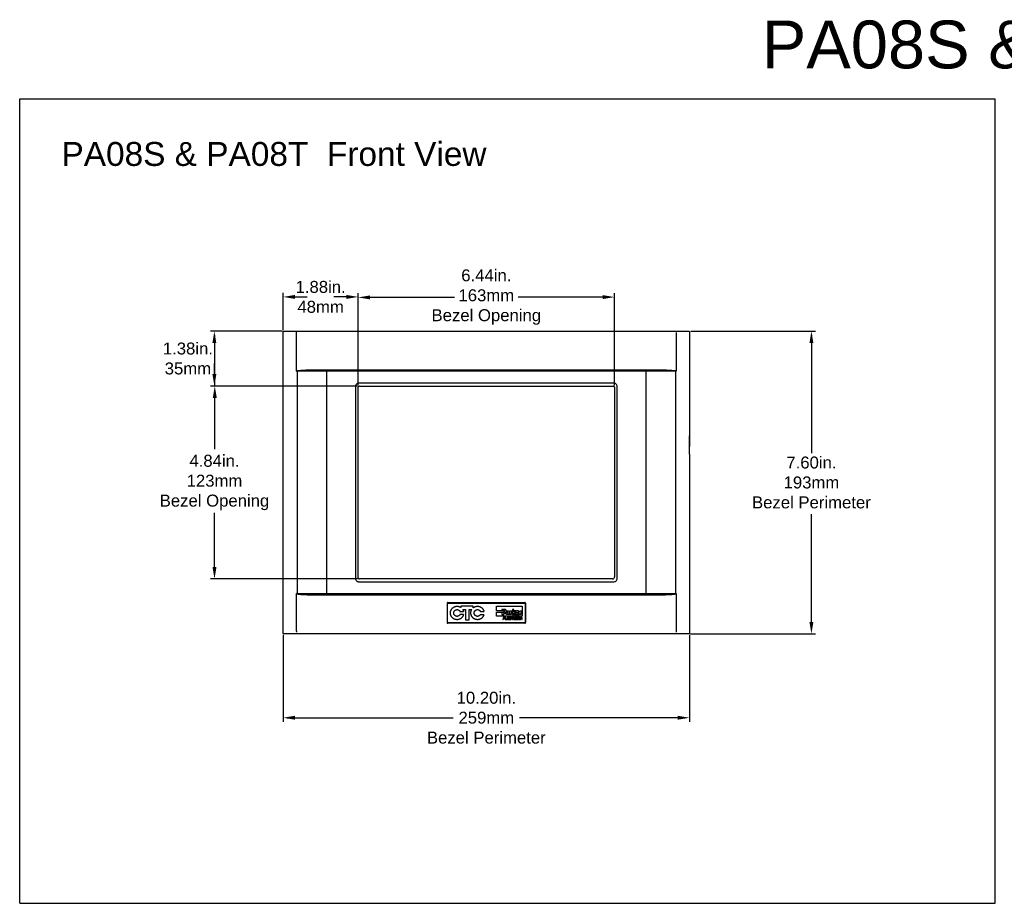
# Model space of a CAD drawing. Extents: x 85 to 134.4, y -34.1 to 29.3.
# Tile 11 of 14: x 85 to 109.7, y 7.2 to 29.3. Entities that reach past the tile are written whole.
import ezdxf

# ---------------------------------------------------------------- set-up
doc = ezdxf.new("R2010")
doc.units = 0
doc.header["$LTSCALE"] = 1.87
doc.header["$MEASUREMENT"] = 0
doc.layers.get('0').update_dxf_attribs({"linetype": 'CONTINUOUS'})
doc.layers.add('AM_0', color=7, linetype='CONTINUOUS', lineweight=30)
doc.layers.add('dim', color=7, linetype='CONTINUOUS')
doc.styles.add('ARIAL', font='ARIAL.TTF', dxfattribs={"height": 0.3})

# ---------------------------------------------------------------- blocks, each defined once
blk = doc.blocks.new('08')
at = {"linetype": 'Continuous'}
for p, q in [((-55.395, 24.605), (-55.395, 44.793)), ((-55.395, 44.793), (-30.915, 44.793)), ((-30.915, 24.605), (-30.915, 44.793)), ((-44.669, 32.135), (-44.67, 32.131)), ((-44.67, 32.131), (-44.67, 31.653)), ((-44.658, 31.653), (-44.658, 32.131)), ((-44.649, 32.152), (-44.652, 32.152)), ((-44.649, 32.152), (-42.716, 32.152)), ((-44.649, 32.14), (-42.716, 32.14)), ((-42.713, 32.152), (-42.716, 32.152)), ((-42.707, 32.131), (-42.707, 31.653)), ((-42.695, 32.131), (-42.696, 32.135)), ((-42.695, 31.653), (-42.695, 32.131)), ((-44.67, 31.653), (-44.669, 31.649)), ((-42.716, 31.644), (-44.649, 31.644)), ((-42.696, 31.649), (-42.695, 31.653)), ((-44.652, 31.632), (-44.649, 31.632)), ((-42.716, 31.632), (-44.649, 31.632)), ((-42.716, 31.632), (-42.713, 31.632)), ((-55.395, 24.605), (-30.915, 24.605))]:
    blk.add_line(p, q, dxfattribs=at)
for p, q in [((-48.785, 38.986), (-48.785, 39.923)), ((-48.485, 39.823), (-48.178, 39.823)), ((-47.2, 39.823), (-47.507, 39.823)), ((-46.9, 37.607), (-46.9, 39.919)), ((-46.8, 39.819), (-44.483, 39.819)), ((-40.565, 39.819), (-42.883, 39.819)), ((-40.465, 37.607), (-40.465, 39.919)), ((-48.805, 38.966), (-50.609, 38.966)), ((-50.509, 38.866), (-50.509, 37.587)), ((-38.549, 38.964), (-35.423, 38.964)), ((-35.523, 38.864), (-35.523, 35.901)), ((-50.509, 37.687), (-50.509, 38.156)), ((-46.92, 37.587), (-50.609, 37.587)), ((-50.506, 37.487), (-50.506, 36.006)), ((-38.58, 35.876), (-38.58, 36.339)), ((-50.506, 32.846), (-50.506, 34.401)), ((-35.523, 31.466), (-35.523, 34.375)), ((-46.92, 32.746), (-50.606, 32.746)), ((-44.583, 31.908), (-44.582, 31.917)), ((-44.583, 31.9), (-44.583, 31.908)), ((-44.583, 31.892), (-44.583, 31.9)), ((-44.583, 31.882), (-44.583, 31.892)), ((-44.583, 31.874), (-44.583, 31.882)), ((-44.582, 31.917), (-44.58, 31.926)), ((-44.58, 31.926), (-44.579, 31.934)), ((-44.579, 31.934), (-44.576, 31.941)), ((-44.576, 31.941), (-44.574, 31.95)), ((-44.574, 31.95), (-44.571, 31.957)), ((-44.571, 31.957), (-44.567, 31.965)), ((-44.567, 31.965), (-44.564, 31.972)), ((-44.564, 31.972), (-44.56, 31.979)), ((-44.56, 31.979), (-44.555, 31.986)), ((-44.555, 31.986), (-44.551, 31.993)), ((-44.551, 31.993), (-44.546, 31.999)), ((-44.546, 31.999), (-44.54, 32.005)), ((-44.54, 32.005), (-44.535, 32.011)), ((-44.535, 32.011), (-44.529, 32.017)), ((-44.529, 32.017), (-44.523, 32.022)), ((-44.523, 32.022), (-44.517, 32.027)), ((-44.517, 32.027), (-44.51, 32.031)), ((-44.51, 32.031), (-44.504, 32.037)), ((-44.504, 32.037), (-44.496, 32.041)), ((-44.501, 31.9), (-44.5, 31.904)), ((-44.501, 31.896), (-44.501, 31.9)), ((-44.501, 31.892), (-44.501, 31.896)), ((-44.501, 31.887), (-44.501, 31.892)), ((-44.501, 31.882), (-44.501, 31.887)), ((-44.5, 31.878), (-44.501, 31.882)), ((-44.5, 31.904), (-44.499, 31.908)), ((-44.499, 31.908), (-44.498, 31.912)), ((-44.498, 31.912), (-44.497, 31.917)), ((-44.497, 31.917), (-44.496, 31.921)), ((-44.496, 32.041), (-44.49, 32.044)), ((-44.496, 31.921), (-44.494, 31.925)), ((-44.494, 31.925), (-44.492, 31.928)), ((-44.492, 31.928), (-44.491, 31.932)), ((-44.491, 31.932), (-44.489, 31.936)), ((-44.49, 32.044), (-44.483, 32.047)), ((-44.489, 31.936), (-44.487, 31.939)), ((-44.487, 31.939), (-44.484, 31.942)), ((-44.484, 31.942), (-44.482, 31.945)), ((-44.483, 32.047), (-44.474, 32.051)), ((-44.482, 31.945), (-44.479, 31.949)), ((-44.479, 31.949), (-44.476, 31.951)), ((-44.476, 31.951), (-44.474, 31.954)), ((-44.474, 32.051), (-44.467, 32.053)), ((-44.474, 31.954), (-44.47, 31.957)), ((-44.47, 31.957), (-44.467, 31.96)), ((-44.467, 32.053), (-44.459, 32.056)), ((-44.467, 31.96), (-44.464, 31.962)), ((-44.464, 31.962), (-44.461, 31.965)), ((-44.461, 31.965), (-44.457, 31.966)), ((-44.459, 32.056), (-44.451, 32.057)), ((-44.457, 31.966), (-44.454, 31.968)), ((-44.454, 31.968), (-44.45, 31.969)), ((-44.451, 32.057), (-44.443, 32.059)), ((-44.45, 31.969), (-44.446, 31.971)), ((-44.446, 31.971), (-44.443, 31.973)), ((-44.443, 32.059), (-44.435, 32.06)), ((-44.443, 31.973), (-44.439, 31.974)), ((-44.439, 31.974), (-44.435, 31.974)), ((-44.435, 32.06), (-44.427, 32.06)), ((-44.435, 31.974), (-44.431, 31.975)), ((-44.431, 31.975), (-44.427, 31.976)), ((-44.427, 32.06), (-44.417, 32.061)), ((-44.427, 31.976), (-44.423, 31.976)), ((-44.423, 31.976), (-44.417, 31.977)), ((-44.417, 32.061), (-44.409, 32.06)), ((-44.417, 32.061), (-44.417, 32.061)), ((-44.417, 31.977), (-44.413, 31.976)), ((-44.417, 31.977), (-44.417, 31.977)), ((-44.413, 31.976), (-44.409, 31.976)), ((-44.409, 32.06), (-44.401, 32.06)), ((-44.409, 31.976), (-44.405, 31.975)), ((-44.405, 31.975), (-44.401, 31.974)), ((-44.401, 32.06), (-44.392, 32.059)), ((-44.401, 31.974), (-44.397, 31.974)), ((-44.397, 31.974), (-44.393, 31.973)), ((-44.393, 31.973), (-44.389, 31.971)), ((-44.392, 32.059), (-44.384, 32.057)), ((-44.389, 31.971), (-44.386, 31.969)), ((-44.386, 31.969), (-44.382, 31.968)), ((-44.384, 32.057), (-44.376, 32.056)), ((-44.382, 31.968), (-44.378, 31.966)), ((-44.378, 31.966), (-44.374, 31.965)), ((-44.376, 32.056), (-44.369, 32.053)), ((-44.374, 31.965), (-44.371, 31.962)), ((-44.371, 31.962), (-44.368, 31.96)), ((-44.369, 32.053), (-44.361, 32.051)), ((-44.368, 31.96), (-44.365, 31.957)), ((-44.365, 31.957), (-44.362, 31.954)), ((-44.362, 31.954), (-44.359, 31.951)), ((-44.361, 32.051), (-44.353, 32.047)), ((-44.359, 31.951), (-44.357, 31.949)), ((-44.357, 31.949), (-44.353, 31.945)), ((-44.353, 32.047), (-44.346, 32.044)), ((-44.353, 31.945), (-44.351, 31.942)), ((-44.351, 31.942), (-44.349, 31.939)), ((-44.349, 31.939), (-44.347, 31.936)), ((-44.347, 31.936), (-44.344, 31.932)), ((-44.346, 32.044), (-44.339, 32.041)), ((-44.344, 31.932), (-44.343, 31.93)), ((-44.343, 31.93), (-44.255, 31.93)), ((-44.339, 32.041), (-44.331, 32.037)), ((-44.331, 32.037), (-44.326, 32.032)), ((-44.01, 32.061), (-44.326, 32.061)), ((-44.326, 32.061), (-44.326, 32.061)), ((-44.326, 32.061), (-44.326, 32.032)), ((-44.275, 31.978), (-44.271, 31.972)), ((-44.275, 31.978), (-44.209, 31.977)), ((-44.271, 31.972), (-44.268, 31.965)), ((-44.268, 31.965), (-44.265, 31.957)), ((-44.265, 31.957), (-44.261, 31.95)), ((-44.261, 31.95), (-44.259, 31.941)), ((-44.259, 31.941), (-44.256, 31.934)), ((-44.256, 31.934), (-44.255, 31.93)), ((-44.209, 31.977), (-44.209, 31.723)), ((-44.116, 31.977), (-44.049, 31.977)), ((-44.116, 31.723), (-44.116, 31.977)), ((-44.071, 31.9), (-44.07, 31.908)), ((-44.071, 31.892), (-44.071, 31.9)), ((-44.071, 31.882), (-44.071, 31.892)), ((-44.07, 31.874), (-44.071, 31.882)), ((-44.07, 31.908), (-44.069, 31.917)), ((-44.069, 31.917), (-44.068, 31.926)), ((-44.068, 31.926), (-44.066, 31.934)), ((-44.066, 31.934), (-44.064, 31.941)), ((-44.064, 31.941), (-44.061, 31.95)), ((-44.061, 31.95), (-44.058, 31.957)), ((-44.058, 31.957), (-44.055, 31.965)), ((-44.055, 31.965), (-44.051, 31.972)), ((-44.051, 31.972), (-44.049, 31.977)), ((-44.011, 32.022), (-44.004, 32.027)), ((-44.01, 32.023), (-44.01, 32.061)), ((-44.004, 32.027), (-43.998, 32.031)), ((-43.998, 32.031), (-43.991, 32.037)), ((-43.991, 32.037), (-43.984, 32.041)), ((-43.988, 31.9), (-43.987, 31.904)), ((-43.988, 31.896), (-43.988, 31.9)), ((-43.988, 31.892), (-43.988, 31.896)), ((-43.988, 31.887), (-43.988, 31.892)), ((-43.988, 31.882), (-43.988, 31.887)), ((-43.987, 31.878), (-43.988, 31.882)), ((-43.987, 31.908), (-43.986, 31.912)), ((-43.987, 31.904), (-43.987, 31.908)), ((-43.986, 31.912), (-43.985, 31.917)), ((-43.985, 31.917), (-43.983, 31.921)), ((-43.984, 32.041), (-43.977, 32.044)), ((-43.983, 31.921), (-43.981, 31.925)), ((-43.981, 31.925), (-43.98, 31.928)), ((-43.98, 31.928), (-43.978, 31.932)), ((-43.978, 31.932), (-43.977, 31.936)), ((-43.977, 32.044), (-43.97, 32.047)), ((-43.977, 31.936), (-43.974, 31.939)), ((-43.974, 31.939), (-43.972, 31.942)), ((-43.972, 31.942), (-43.969, 31.945)), ((-43.97, 32.047), (-43.962, 32.051)), ((-43.969, 31.945), (-43.967, 31.949)), ((-43.967, 31.949), (-43.964, 31.951)), ((-43.964, 31.951), (-43.961, 31.954)), ((-43.962, 32.051), (-43.955, 32.053)), ((-43.961, 31.954), (-43.958, 31.957)), ((-43.958, 31.957), (-43.955, 31.96)), ((-43.955, 32.053), (-43.947, 32.056)), ((-43.955, 31.96), (-43.951, 31.962)), ((-43.951, 31.962), (-43.948, 31.965)), ((-43.948, 31.965), (-43.945, 31.966)), ((-43.947, 32.056), (-43.938, 32.057)), ((-43.945, 31.966), (-43.942, 31.968)), ((-43.942, 31.968), (-43.938, 31.969)), ((-43.938, 32.057), (-43.93, 32.059)), ((-43.938, 31.969), (-43.934, 31.971)), ((-43.934, 31.971), (-43.93, 31.973)), ((-43.93, 32.059), (-43.922, 32.06)), ((-43.93, 31.973), (-43.926, 31.974)), ((-43.926, 31.974), (-43.922, 31.974)), ((-43.922, 32.06), (-43.914, 32.06)), ((-43.922, 31.974), (-43.918, 31.975)), ((-43.918, 31.975), (-43.914, 31.976)), ((-43.914, 32.06), (-43.905, 32.061)), ((-43.914, 31.976), (-43.91, 31.976)), ((-43.91, 31.976), (-43.905, 31.977)), ((-43.905, 32.061), (-43.905, 32.061)), ((-43.905, 32.061), (-43.897, 32.06)), ((-43.905, 31.977), (-43.901, 31.976)), ((-43.905, 31.977), (-43.905, 31.977)), ((-43.901, 31.976), (-43.897, 31.976)), ((-43.897, 32.06), (-43.889, 32.06)), ((-43.897, 31.976), (-43.893, 31.975)), ((-43.893, 31.975), (-43.889, 31.974)), ((-43.889, 32.06), (-43.88, 32.059)), ((-43.889, 31.974), (-43.885, 31.974)), ((-43.885, 31.974), (-43.881, 31.973)), ((-43.881, 31.973), (-43.877, 31.971)), ((-43.88, 32.059), (-43.872, 32.057)), ((-43.877, 31.971), (-43.873, 31.969)), ((-43.873, 31.969), (-43.869, 31.968)), ((-43.872, 32.057), (-43.864, 32.056)), ((-43.869, 31.968), (-43.866, 31.966)), ((-43.866, 31.966), (-43.862, 31.965)), ((-43.864, 32.056), (-43.856, 32.053)), ((-43.862, 31.965), (-43.859, 31.962)), ((-43.859, 31.962), (-43.855, 31.96)), ((-43.856, 32.053), (-43.848, 32.051)), ((-43.855, 31.96), (-43.852, 31.957)), ((-43.852, 31.957), (-43.85, 31.954)), ((-43.85, 31.954), (-43.847, 31.951)), ((-43.848, 32.051), (-43.841, 32.047)), ((-43.847, 31.951), (-43.844, 31.949)), ((-43.844, 31.949), (-43.841, 31.945)), ((-43.841, 32.047), (-43.833, 32.044)), ((-43.841, 31.945), (-43.839, 31.942)), ((-43.839, 31.942), (-43.836, 31.939)), ((-43.836, 31.939), (-43.834, 31.936)), ((-43.834, 31.936), (-43.832, 31.932)), ((-43.833, 32.044), (-43.826, 32.041)), ((-43.832, 31.932), (-43.83, 31.928)), ((-43.83, 31.928), (-43.743, 31.928)), ((-43.826, 32.041), (-43.819, 32.037)), ((-43.819, 32.037), (-43.812, 32.031)), ((-43.812, 32.031), (-43.806, 32.027)), ((-43.806, 32.027), (-43.799, 32.022)), ((-43.799, 32.022), (-43.794, 32.017)), ((-43.794, 32.017), (-43.788, 32.011)), ((-43.788, 32.011), (-43.782, 32.005)), ((-43.782, 32.005), (-43.777, 31.999)), ((-43.777, 31.999), (-43.772, 31.993)), ((-43.772, 31.993), (-43.768, 31.986)), ((-43.768, 31.986), (-43.763, 31.979)), ((-43.763, 31.979), (-43.759, 31.972)), ((-43.759, 31.972), (-43.755, 31.965)), ((-43.755, 31.965), (-43.752, 31.957)), ((-43.752, 31.957), (-43.749, 31.95)), ((-43.749, 31.95), (-43.746, 31.941)), ((-43.746, 31.941), (-43.744, 31.934)), ((-43.744, 31.934), (-43.743, 31.928)), ((-44.582, 31.866), (-44.583, 31.874)), ((-44.58, 31.858), (-44.582, 31.866)), ((-44.579, 31.85), (-44.58, 31.858)), ((-44.576, 31.841), (-44.579, 31.85)), ((-44.574, 31.834), (-44.576, 31.841)), ((-44.571, 31.826), (-44.574, 31.834)), ((-44.567, 31.818), (-44.571, 31.826)), ((-44.564, 31.812), (-44.567, 31.818)), ((-44.56, 31.804), (-44.564, 31.812)), ((-44.555, 31.797), (-44.56, 31.804)), ((-44.551, 31.791), (-44.555, 31.797)), ((-44.546, 31.784), (-44.551, 31.791)), ((-44.54, 31.778), (-44.546, 31.784)), ((-44.535, 31.773), (-44.54, 31.778)), ((-44.529, 31.767), (-44.535, 31.773)), ((-44.523, 31.761), (-44.529, 31.767)), ((-44.517, 31.756), (-44.523, 31.761)), ((-44.51, 31.752), (-44.517, 31.756)), ((-44.504, 31.747), (-44.51, 31.752)), ((-44.496, 31.743), (-44.504, 31.747)), ((-44.499, 31.874), (-44.5, 31.878)), ((-44.498, 31.87), (-44.499, 31.874)), ((-44.497, 31.866), (-44.498, 31.87)), ((-44.496, 31.863), (-44.497, 31.866)), ((-44.494, 31.859), (-44.496, 31.863)), ((-44.49, 31.74), (-44.496, 31.743)), ((-44.492, 31.854), (-44.494, 31.859)), ((-44.491, 31.851), (-44.492, 31.854)), ((-44.489, 31.848), (-44.491, 31.851)), ((-44.483, 31.736), (-44.49, 31.74)), ((-44.487, 31.845), (-44.489, 31.848)), ((-44.484, 31.841), (-44.487, 31.845)), ((-44.482, 31.838), (-44.484, 31.841)), ((-44.474, 31.733), (-44.483, 31.736)), ((-44.479, 31.835), (-44.482, 31.838)), ((-44.476, 31.832), (-44.479, 31.835)), ((-44.474, 31.829), (-44.476, 31.832)), ((-44.47, 31.826), (-44.474, 31.829)), ((-44.467, 31.73), (-44.474, 31.733)), ((-44.467, 31.824), (-44.47, 31.826)), ((-44.464, 31.821), (-44.467, 31.824)), ((-44.459, 31.728), (-44.467, 31.73)), ((-44.461, 31.819), (-44.464, 31.821)), ((-44.457, 31.817), (-44.461, 31.819)), ((-44.451, 31.726), (-44.459, 31.728)), ((-44.454, 31.816), (-44.457, 31.817)), ((-44.45, 31.814), (-44.454, 31.816)), ((-44.443, 31.725), (-44.451, 31.726)), ((-44.446, 31.812), (-44.45, 31.814)), ((-44.443, 31.811), (-44.446, 31.812)), ((-44.439, 31.81), (-44.443, 31.811)), ((-44.435, 31.724), (-44.443, 31.725)), ((-44.435, 31.809), (-44.439, 31.81)), ((-44.431, 31.808), (-44.435, 31.809)), ((-44.427, 31.723), (-44.435, 31.724)), ((-44.427, 31.807), (-44.431, 31.808)), ((-44.423, 31.807), (-44.427, 31.807)), ((-44.417, 31.723), (-44.427, 31.723)), ((-44.417, 31.807), (-44.423, 31.807)), ((-44.413, 31.807), (-44.417, 31.807)), ((-44.409, 31.723), (-44.417, 31.723)), ((-44.409, 31.807), (-44.413, 31.807)), ((-44.405, 31.808), (-44.409, 31.807)), ((-44.401, 31.724), (-44.409, 31.723)), ((-44.401, 31.809), (-44.405, 31.808)), ((-44.397, 31.81), (-44.401, 31.809)), ((-44.392, 31.725), (-44.401, 31.724)), ((-44.393, 31.811), (-44.397, 31.81)), ((-44.389, 31.812), (-44.393, 31.811)), ((-44.384, 31.726), (-44.392, 31.725)), ((-44.386, 31.814), (-44.389, 31.812)), ((-44.382, 31.816), (-44.386, 31.814)), ((-44.376, 31.728), (-44.384, 31.726)), ((-44.378, 31.817), (-44.382, 31.816)), ((-44.374, 31.819), (-44.378, 31.817)), ((-44.369, 31.73), (-44.376, 31.728)), ((-44.371, 31.821), (-44.374, 31.819)), ((-44.368, 31.824), (-44.371, 31.821)), ((-44.361, 31.733), (-44.369, 31.73)), ((-44.365, 31.826), (-44.368, 31.824)), ((-44.362, 31.829), (-44.365, 31.826)), ((-44.359, 31.832), (-44.362, 31.829)), ((-44.353, 31.736), (-44.361, 31.733)), ((-44.357, 31.835), (-44.359, 31.832)), ((-44.353, 31.838), (-44.357, 31.835)), ((-44.351, 31.841), (-44.353, 31.838)), ((-44.346, 31.74), (-44.353, 31.736)), ((-44.349, 31.845), (-44.351, 31.841)), ((-44.347, 31.848), (-44.349, 31.845)), ((-44.346, 31.849), (-44.347, 31.848)), ((-44.257, 31.849), (-44.346, 31.849)), ((-44.339, 31.743), (-44.346, 31.74)), ((-44.331, 31.747), (-44.339, 31.743)), ((-44.325, 31.752), (-44.331, 31.747)), ((-44.318, 31.756), (-44.325, 31.752)), ((-44.312, 31.761), (-44.318, 31.756)), ((-44.306, 31.767), (-44.312, 31.761)), ((-44.3, 31.773), (-44.306, 31.767)), ((-44.295, 31.778), (-44.3, 31.773)), ((-44.289, 31.784), (-44.295, 31.778)), ((-44.284, 31.791), (-44.289, 31.784)), ((-44.28, 31.797), (-44.284, 31.791)), ((-44.275, 31.804), (-44.28, 31.797)), ((-44.271, 31.812), (-44.275, 31.804)), ((-44.268, 31.818), (-44.271, 31.812)), ((-44.265, 31.826), (-44.268, 31.818)), ((-44.261, 31.834), (-44.265, 31.826)), ((-44.259, 31.841), (-44.261, 31.834)), ((-44.257, 31.849), (-44.259, 31.841)), ((-44.209, 31.723), (-44.116, 31.723)), ((-44.069, 31.866), (-44.07, 31.874)), ((-44.068, 31.858), (-44.069, 31.866)), ((-44.066, 31.85), (-44.068, 31.858)), ((-44.064, 31.841), (-44.066, 31.85)), ((-44.061, 31.834), (-44.064, 31.841)), ((-44.058, 31.826), (-44.061, 31.834)), ((-44.055, 31.818), (-44.058, 31.826)), ((-44.051, 31.812), (-44.055, 31.818)), ((-44.047, 31.804), (-44.051, 31.812)), ((-44.042, 31.797), (-44.047, 31.804)), ((-44.038, 31.791), (-44.042, 31.797)), ((-44.034, 31.784), (-44.038, 31.791)), ((-44.028, 31.778), (-44.034, 31.784)), ((-44.022, 31.773), (-44.028, 31.778)), ((-44.016, 31.767), (-44.022, 31.773)), ((-44.011, 31.761), (-44.016, 31.767)), ((-44.004, 31.756), (-44.011, 31.761)), ((-43.998, 31.752), (-44.004, 31.756)), ((-43.991, 31.747), (-43.998, 31.752)), ((-43.984, 31.743), (-43.991, 31.747)), ((-43.987, 31.874), (-43.987, 31.878)), ((-43.986, 31.87), (-43.987, 31.874)), ((-43.985, 31.866), (-43.986, 31.87)), ((-43.983, 31.863), (-43.985, 31.866)), ((-43.977, 31.74), (-43.984, 31.743)), ((-43.981, 31.859), (-43.983, 31.863)), ((-43.98, 31.854), (-43.981, 31.859)), ((-43.978, 31.851), (-43.98, 31.854)), ((-43.977, 31.848), (-43.978, 31.851)), ((-43.974, 31.845), (-43.977, 31.848)), ((-43.97, 31.736), (-43.977, 31.74)), ((-43.972, 31.841), (-43.974, 31.845)), ((-43.969, 31.838), (-43.972, 31.841)), ((-43.962, 31.733), (-43.97, 31.736)), ((-43.967, 31.835), (-43.969, 31.838)), ((-43.964, 31.832), (-43.967, 31.835)), ((-43.961, 31.829), (-43.964, 31.832)), ((-43.955, 31.73), (-43.962, 31.733)), ((-43.958, 31.826), (-43.961, 31.829)), ((-43.955, 31.824), (-43.958, 31.826)), ((-43.951, 31.821), (-43.955, 31.824)), ((-43.947, 31.728), (-43.955, 31.73)), ((-43.948, 31.819), (-43.951, 31.821)), ((-43.945, 31.817), (-43.948, 31.819)), ((-43.938, 31.726), (-43.947, 31.728)), ((-43.942, 31.816), (-43.945, 31.817)), ((-43.938, 31.814), (-43.942, 31.816)), ((-43.934, 31.812), (-43.938, 31.814)), ((-43.93, 31.725), (-43.938, 31.726)), ((-43.93, 31.811), (-43.934, 31.812)), ((-43.926, 31.81), (-43.93, 31.811)), ((-43.922, 31.724), (-43.93, 31.725)), ((-43.922, 31.809), (-43.926, 31.81)), ((-43.918, 31.808), (-43.922, 31.809)), ((-43.914, 31.723), (-43.922, 31.724)), ((-43.914, 31.807), (-43.918, 31.808)), ((-43.91, 31.807), (-43.914, 31.807)), ((-43.905, 31.723), (-43.914, 31.723)), ((-43.905, 31.807), (-43.91, 31.807)), ((-43.901, 31.807), (-43.905, 31.807)), ((-43.897, 31.723), (-43.905, 31.723)), ((-43.897, 31.807), (-43.901, 31.807)), ((-43.893, 31.808), (-43.897, 31.807)), ((-43.889, 31.724), (-43.897, 31.723)), ((-43.889, 31.809), (-43.893, 31.808)), ((-43.885, 31.81), (-43.889, 31.809)), ((-43.88, 31.725), (-43.889, 31.724)), ((-43.881, 31.811), (-43.885, 31.81)), ((-43.877, 31.812), (-43.881, 31.811)), ((-43.872, 31.726), (-43.88, 31.725)), ((-43.873, 31.814), (-43.877, 31.812)), ((-43.869, 31.816), (-43.873, 31.814)), ((-43.864, 31.728), (-43.872, 31.726)), ((-43.866, 31.817), (-43.869, 31.816)), ((-43.862, 31.819), (-43.866, 31.817)), ((-43.856, 31.73), (-43.864, 31.728)), ((-43.859, 31.821), (-43.862, 31.819)), ((-43.855, 31.824), (-43.859, 31.821)), ((-43.848, 31.733), (-43.856, 31.73)), ((-43.852, 31.826), (-43.855, 31.824)), ((-43.85, 31.829), (-43.852, 31.826)), ((-43.847, 31.832), (-43.85, 31.829)), ((-43.841, 31.736), (-43.848, 31.733)), ((-43.844, 31.835), (-43.847, 31.832)), ((-43.841, 31.838), (-43.844, 31.835)), ((-43.839, 31.841), (-43.841, 31.838)), ((-43.833, 31.74), (-43.841, 31.736)), ((-43.836, 31.845), (-43.839, 31.841)), ((-43.835, 31.847), (-43.836, 31.845)), ((-43.745, 31.847), (-43.835, 31.847)), ((-43.826, 31.743), (-43.833, 31.74)), ((-43.819, 31.747), (-43.826, 31.743)), ((-43.812, 31.752), (-43.819, 31.747)), ((-43.806, 31.756), (-43.812, 31.752)), ((-43.799, 31.761), (-43.806, 31.756)), ((-43.794, 31.767), (-43.799, 31.761)), ((-43.788, 31.773), (-43.794, 31.767)), ((-43.782, 31.778), (-43.788, 31.773)), ((-43.777, 31.784), (-43.782, 31.778)), ((-43.772, 31.791), (-43.777, 31.784)), ((-43.768, 31.797), (-43.772, 31.791)), ((-43.763, 31.804), (-43.768, 31.797)), ((-43.759, 31.812), (-43.763, 31.804)), ((-43.755, 31.818), (-43.759, 31.812)), ((-43.752, 31.826), (-43.755, 31.818)), ((-43.749, 31.834), (-43.752, 31.826)), ((-43.746, 31.841), (-43.749, 31.834)), ((-43.745, 31.847), (-43.746, 31.841)), ((-48.785, 31.346), (-48.785, 29.162)), ((-38.58, 31.346), (-38.58, 29.162)), ((-38.56, 31.366), (-35.423, 31.366)), ((-48.685, 29.262), (-44.513, 29.262)), ((-38.68, 29.262), (-42.853, 29.262))]:
    blk.add_line(p, q)
at = {"color": 7, "linetype": 'Continuous'}
for p, q in [((-48.785, 31.396), (-48.785, 38.936)), ((-48.755, 38.966), (-38.61, 38.966)), ((-48.449, 37.956), (-48.449, 38.966)), ((-38.916, 38.896), (-38.916, 37.956)), ((-38.58, 38.936), (-38.58, 36.073)), ((-48.449, 37.956), (-48.429, 37.956)), ((-48.429, 37.956), (-48.429, 32.376)), ((-47.683, 37.956), (-48.429, 37.956)), ((-47.683, 32.376), (-47.683, 37.956)), ((-39.683, 37.956), (-47.683, 37.956)), ((-39.683, 37.966), (-39.683, 32.376)), ((-39.473, 37.966), (-39.683, 37.966)), ((-38.936, 37.956), (-39.683, 37.956)), ((-38.936, 37.958), (-38.936, 32.376)), ((-38.936, 37.956), (-38.916, 37.956)), ((-46.969, 37.572), (-46.969, 32.76)), ((-40.48, 37.655), (-46.885, 37.655)), ((-46.87, 37.587), (-46.876, 37.586)), ((-46.87, 37.587), (-40.495, 37.587)), ((-40.489, 37.586), (-40.495, 37.587)), ((-40.396, 32.76), (-40.396, 37.572)), ((-46.899, 37.562), (-46.9, 37.557)), ((-46.9, 32.776), (-46.9, 37.557)), ((-40.465, 37.557), (-40.466, 37.562)), ((-40.465, 37.557), (-40.465, 32.796)), ((-38.58, 35.876), (-38.58, 31.396)), ((-46.9, 32.776), (-46.899, 32.77)), ((-46.885, 32.677), (-40.48, 32.677)), ((-46.876, 32.746), (-46.87, 32.746)), ((-40.515, 32.746), (-46.87, 32.746)), ((-40.515, 32.746), (-40.502, 32.747)), ((-40.502, 32.747), (-40.49, 32.752)), ((-40.472, 32.771), (-40.467, 32.783)), ((-40.467, 32.783), (-40.465, 32.796)), ((-48.449, 31.436), (-48.449, 32.376)), ((-48.429, 32.376), (-48.449, 32.376)), ((-48.429, 32.376), (-47.683, 32.376)), ((-47.683, 32.376), (-39.683, 32.376)), ((-39.683, 32.376), (-38.936, 32.376)), ((-38.916, 32.376), (-38.936, 32.376)), ((-38.916, 32.376), (-38.916, 31.436)), ((-38.61, 31.366), (-48.755, 31.366))]:
    blk.add_line(p, q, dxfattribs=at)
for points in [[(-48.785, 38.936), (-48.784, 38.942), (-48.783, 38.948), (-48.78, 38.953), (-48.776, 38.957), (-48.772, 38.961), (-48.766, 38.964), (-48.761, 38.966), (-48.755, 38.966)], [(-38.917, 38.926), (-38.917, 38.924), (-38.916, 38.92), (-38.916, 38.913), (-38.916, 38.905), (-38.916, 38.896)], [(-38.61, 38.966), (-38.604, 38.966), (-38.599, 38.964), (-38.594, 38.961), (-38.589, 38.957), (-38.585, 38.953), (-38.583, 38.948), (-38.581, 38.942), (-38.58, 38.936)], [(-48.431, 37.962), (-48.437, 37.96), (-48.443, 37.958), (-48.449, 37.956)], [(-47.893, 37.986), (-47.946, 37.986), (-47.995, 37.986), (-48.04, 37.985), (-48.08, 37.985), (-48.117, 37.984), (-48.151, 37.983), (-48.182, 37.982), (-48.211, 37.981), (-48.24, 37.98), (-48.267, 37.978), (-48.293, 37.977), (-48.317, 37.975), (-48.339, 37.974), (-48.359, 37.972), (-48.376, 37.971), (-48.392, 37.969), (-48.407, 37.967), (-48.419, 37.965), (-48.431, 37.962)], [(-39.473, 37.986), (-41.156, 37.987), (-42.84, 37.988), (-44.525, 37.988), (-46.209, 37.987), (-47.893, 37.986)], [(-39.473, 37.966), (-41.156, 37.967), (-42.84, 37.968), (-44.525, 37.968), (-46.209, 37.967)], [(-38.935, 37.962), (-38.946, 37.965), (-38.959, 37.967), (-38.974, 37.969), (-38.99, 37.971), (-39.008, 37.972), (-39.028, 37.974), (-39.051, 37.976), (-39.075, 37.977), (-39.101, 37.979), (-39.128, 37.98), (-39.157, 37.981), (-39.186, 37.982), (-39.218, 37.983), (-39.251, 37.984), (-39.288, 37.985), (-39.328, 37.985), (-39.372, 37.986), (-39.42, 37.986), (-39.473, 37.986)], [(-39.473, 37.966), (-39.473, 37.967), (-39.473, 37.97), (-39.473, 37.975), (-39.473, 37.98), (-39.473, 37.986)], [(-38.936, 37.958), (-38.947, 37.959), (-38.96, 37.96), (-38.975, 37.961), (-38.991, 37.961), (-39.009, 37.962), (-39.029, 37.962), (-39.052, 37.963), (-39.076, 37.963), (-39.102, 37.964), (-39.129, 37.964), (-39.158, 37.965), (-39.187, 37.965), (-39.218, 37.965), (-39.252, 37.965), (-39.289, 37.966), (-39.329, 37.966), (-39.373, 37.966), (-39.421, 37.966), (-39.473, 37.966)], [(-38.936, 37.958), (-38.935, 37.959), (-38.935, 37.961), (-38.935, 37.962)], [(-38.916, 37.956), (-38.922, 37.957), (-38.929, 37.958), (-38.936, 37.958)], [(-38.916, 37.956), (-38.922, 37.958), (-38.928, 37.96), (-38.935, 37.962)], [(-46.885, 37.655), (-46.904, 37.653), (-46.921, 37.647), (-46.936, 37.638), (-46.947, 37.628), (-46.955, 37.618), (-46.961, 37.607), (-46.965, 37.597), (-46.967, 37.588), (-46.968, 37.58), (-46.969, 37.572)], [(-46.895, 37.573), (-46.898, 37.568), (-46.899, 37.562)], [(-46.887, 37.582), (-46.891, 37.578), (-46.895, 37.573)], [(-46.876, 37.586), (-46.882, 37.584), (-46.887, 37.582)], [(-40.478, 37.582), (-40.484, 37.584), (-40.489, 37.586)], [(-40.396, 37.572), (-40.399, 37.591), (-40.405, 37.608), (-40.413, 37.622), (-40.423, 37.633), (-40.434, 37.641), (-40.444, 37.647), (-40.454, 37.651), (-40.464, 37.654), (-40.472, 37.655), (-40.48, 37.655)], [(-40.47, 37.573), (-40.474, 37.578), (-40.478, 37.582)], [(-40.466, 37.562), (-40.467, 37.568), (-40.47, 37.573)], [(-46.969, 32.76), (-46.966, 32.742), (-46.961, 32.724), (-46.952, 32.71), (-46.942, 32.699), (-46.931, 32.691), (-46.921, 32.685), (-46.911, 32.681), (-46.902, 32.679), (-46.893, 32.677), (-46.885, 32.677)], [(-46.899, 32.77), (-46.898, 32.764), (-46.895, 32.759)], [(-46.895, 32.759), (-46.891, 32.754), (-46.887, 32.751)], [(-46.887, 32.751), (-46.882, 32.748), (-46.876, 32.746)], [(-40.49, 32.752), (-40.48, 32.76), (-40.472, 32.771)], [(-40.48, 32.677), (-40.461, 32.679), (-40.443, 32.685), (-40.428, 32.695), (-40.415, 32.708), (-40.405, 32.724), (-40.399, 32.742), (-40.396, 32.76)], [(-48.449, 32.376), (-48.443, 32.374), (-48.437, 32.372), (-48.431, 32.37)], [(-38.935, 32.37), (-38.928, 32.372), (-38.922, 32.374), (-38.916, 32.376)], [(-48.431, 32.37), (-48.419, 32.368), (-48.406, 32.365), (-48.391, 32.363), (-48.375, 32.361), (-48.357, 32.36), (-48.337, 32.358), (-48.314, 32.357), (-48.29, 32.355), (-48.264, 32.354), (-48.237, 32.352), (-48.208, 32.351), (-48.179, 32.35), (-48.148, 32.349), (-48.114, 32.348), (-48.077, 32.348), (-48.037, 32.347), (-47.993, 32.346), (-47.945, 32.346), (-47.893, 32.346)], [(-47.893, 32.346), (-46.209, 32.345), (-44.525, 32.344), (-42.84, 32.344), (-41.156, 32.345), (-39.473, 32.346)], [(-39.473, 32.346), (-39.419, 32.346), (-39.37, 32.346), (-39.325, 32.347), (-39.285, 32.348), (-39.248, 32.348), (-39.215, 32.349), (-39.183, 32.35), (-39.154, 32.351), (-39.125, 32.353), (-39.098, 32.354), (-39.072, 32.355), (-39.048, 32.357), (-39.026, 32.358), (-39.006, 32.36), (-38.989, 32.362), (-38.973, 32.363), (-38.959, 32.365), (-38.946, 32.368), (-38.935, 32.37)], [(-48.755, 31.366), (-48.761, 31.367), (-48.766, 31.368), (-48.772, 31.371), (-48.776, 31.375), (-48.78, 31.379), (-48.783, 31.385), (-48.784, 31.39), (-48.785, 31.396)], [(-48.449, 31.436), (-48.449, 31.427), (-48.449, 31.419), (-48.449, 31.412), (-48.448, 31.408), (-48.448, 31.406)], [(-38.916, 31.436), (-38.916, 31.427), (-38.916, 31.419), (-38.916, 31.412), (-38.917, 31.408), (-38.917, 31.406)], [(-38.58, 31.396), (-38.581, 31.39), (-38.583, 31.385), (-38.585, 31.379), (-38.589, 31.375), (-38.594, 31.371), (-38.599, 31.368), (-38.604, 31.367), (-38.61, 31.366)]]:
    blk.add_lwpolyline(points, dxfattribs=at)
at = {"linetype": 'Continuous'}
for points in [[(-44.667, 32.142), (-44.668, 32.138), (-44.669, 32.135)], [(-44.659, 32.149), (-44.662, 32.147), (-44.665, 32.145), (-44.667, 32.142)], [(-44.652, 32.152), (-44.656, 32.151), (-44.659, 32.149)], [(-44.658, 32.131), (-44.657, 32.134), (-44.656, 32.136), (-44.654, 32.138), (-44.651, 32.14), (-44.649, 32.14)], [(-42.716, 32.14), (-42.714, 32.14), (-42.711, 32.138), (-42.709, 32.136), (-42.708, 32.134), (-42.707, 32.131)], [(-42.706, 32.149), (-42.709, 32.151), (-42.713, 32.152)], [(-42.698, 32.142), (-42.7, 32.145), (-42.703, 32.147), (-42.706, 32.149)], [(-42.696, 32.135), (-42.697, 32.138), (-42.698, 32.142)], [(-44.669, 31.649), (-44.668, 31.646), (-44.667, 31.643)], [(-44.667, 31.643), (-44.665, 31.64), (-44.662, 31.637), (-44.659, 31.635)], [(-44.659, 31.635), (-44.656, 31.633), (-44.652, 31.632)], [(-44.649, 31.644), (-44.651, 31.644), (-44.654, 31.646), (-44.656, 31.648), (-44.657, 31.65), (-44.658, 31.653)], [(-42.707, 31.653), (-42.708, 31.65), (-42.709, 31.648), (-42.711, 31.646), (-42.714, 31.644), (-42.716, 31.644)], [(-42.713, 31.632), (-42.709, 31.633), (-42.706, 31.635)], [(-42.706, 31.635), (-42.703, 31.637), (-42.7, 31.639), (-42.698, 31.642)], [(-42.698, 31.642), (-42.697, 31.646), (-42.696, 31.649)]]:
    blk.add_lwpolyline(points, dxfattribs=at)
for points in [[(-43.426, 32.061), (-42.783, 32.061), (-42.783, 31.814), (-43.426, 31.814), (-43.426, 31.914), (-43.238, 31.914), (-43.238, 31.943), (-43.426, 31.943), (-43.426, 32.061), (-43.426, 32.061)], [(-43.292, 31.906), (-43.292, 31.853), (-43.242, 31.853), (-43.242, 31.876), (-43.229, 31.876), (-43.228, 31.876), (-43.227, 31.876), (-43.224, 31.876), (-43.221, 31.876), (-43.217, 31.877), (-43.213, 31.878), (-43.208, 31.88), (-43.204, 31.881), (-43.199, 31.884), (-43.195, 31.888), (-43.19, 31.892), (-43.186, 31.897), (-43.183, 31.903), (-43.181, 31.91), (-43.179, 31.919), (-43.179, 31.929), (-43.179, 31.938), (-43.18, 31.946), (-43.182, 31.953), (-43.185, 31.96), (-43.188, 31.965), (-43.192, 31.969), (-43.196, 31.973), (-43.2, 31.975), (-43.204, 31.978), (-43.208, 31.979), (-43.213, 31.98), (-43.217, 31.981), (-43.22, 31.982), (-43.224, 31.982), (-43.227, 31.982), (-43.229, 31.982), (-43.232, 31.982), (-43.235, 31.982), (-43.24, 31.982), (-43.244, 31.982), (-43.249, 31.982), (-43.255, 31.982), (-43.26, 31.982), (-43.265, 31.982), (-43.27, 31.982), (-43.275, 31.982), (-43.28, 31.982), (-43.284, 31.982), (-43.287, 31.982), (-43.289, 31.982), (-43.291, 31.982), (-43.292, 31.982), (-43.292, 31.95), (-43.231, 31.95), (-43.231, 31.906), (-43.292, 31.906), (-43.292, 31.906)], [(-43.176, 31.943), (-43.129, 31.943), (-43.128, 31.943), (-43.125, 31.943), (-43.12, 31.942), (-43.114, 31.941), (-43.109, 31.938), (-43.104, 31.934), (-43.101, 31.928), (-43.1, 31.919), (-43.1, 31.913), (-43.1, 31.908), (-43.1, 31.902), (-43.1, 31.897), (-43.1, 31.891), (-43.1, 31.886), (-43.1, 31.88), (-43.1, 31.875), (-43.1, 31.871), (-43.1, 31.866), (-43.1, 31.862), (-43.1, 31.859), (-43.1, 31.856), (-43.1, 31.854), (-43.1, 31.853), (-43.1, 31.853), (-43.155, 31.853), (-43.156, 31.853), (-43.16, 31.853), (-43.165, 31.853), (-43.171, 31.855), (-43.177, 31.858), (-43.182, 31.863), (-43.186, 31.871), (-43.187, 31.881), (-43.186, 31.89), (-43.183, 31.896), (-43.179, 31.901), (-43.174, 31.904), (-43.168, 31.905), (-43.163, 31.906), (-43.158, 31.906), (-43.155, 31.906), (-43.143, 31.906), (-43.143, 31.88), (-43.137, 31.88), (-43.137, 31.913), (-43.176, 31.913), (-43.176, 31.943), (-43.176, 31.943)], [(-43.035, 31.943), (-43.035, 31.913), (-43.056, 31.913), (-43.056, 31.853), (-43.093, 31.853), (-43.093, 31.919), (-43.093, 31.92), (-43.093, 31.923), (-43.091, 31.926), (-43.089, 31.931), (-43.086, 31.935), (-43.081, 31.939), (-43.074, 31.942), (-43.066, 31.943), (-43.065, 31.943), (-43.061, 31.943), (-43.056, 31.943), (-43.05, 31.943), (-43.045, 31.943), (-43.04, 31.943), (-43.036, 31.943), (-43.035, 31.943), (-43.035, 31.943)], [(-43.03, 31.981), (-43.03, 31.853), (-42.994, 31.853), (-42.994, 31.884), (-42.977, 31.853), (-42.937, 31.853), (-42.965, 31.899), (-42.939, 31.943), (-42.977, 31.943), (-42.994, 31.912), (-42.994, 31.981), (-43.03, 31.981), (-43.03, 31.981)], [(-42.862, 31.887), (-42.862, 31.913), (-42.862, 31.914), (-42.862, 31.915), (-42.862, 31.916), (-42.862, 31.918), (-42.862, 31.921), (-42.863, 31.923), (-42.864, 31.926), (-42.865, 31.929), (-42.868, 31.932), (-42.87, 31.935), (-42.873, 31.937), (-42.877, 31.94), (-42.882, 31.942), (-42.888, 31.943), (-42.895, 31.944), (-42.903, 31.944), (-42.911, 31.944), (-42.917, 31.943), (-42.923, 31.942), (-42.928, 31.941), (-42.933, 31.939), (-42.936, 31.936), (-42.939, 31.933), (-42.941, 31.931), (-42.943, 31.927), (-42.944, 31.923), (-42.945, 31.919), (-42.946, 31.915), (-42.946, 31.911), (-42.946, 31.906), (-42.946, 31.902), (-42.946, 31.897), (-42.946, 31.892), (-42.946, 31.888), (-42.946, 31.883), (-42.945, 31.879), (-42.944, 31.875), (-42.943, 31.871), (-42.941, 31.868), (-42.939, 31.865), (-42.937, 31.862), (-42.934, 31.859), (-42.931, 31.857), (-42.927, 31.856), (-42.923, 31.854), (-42.918, 31.853), (-42.912, 31.853), (-42.906, 31.853), (-42.899, 31.853), (-42.893, 31.853), (-42.888, 31.853), (-42.883, 31.853), (-42.879, 31.853), (-42.875, 31.853), (-42.872, 31.853), (-42.87, 31.853), (-42.868, 31.853), (-42.866, 31.853), (-42.865, 31.853), (-42.864, 31.853), (-42.863, 31.853), (-42.862, 31.853), (-42.862, 31.853), (-42.862, 31.853), (-42.862, 31.883), (-42.906, 31.883), (-42.906, 31.915), (-42.9, 31.915), (-42.9, 31.887), (-42.862, 31.887), (-42.862, 31.887)], [(-42.797, 31.943), (-42.797, 31.913), (-42.818, 31.913), (-42.818, 31.853), (-42.856, 31.853), (-42.856, 31.919), (-42.856, 31.92), (-42.855, 31.923), (-42.854, 31.926), (-42.852, 31.931), (-42.849, 31.935), (-42.844, 31.939), (-42.837, 31.942), (-42.828, 31.943), (-42.827, 31.943), (-42.823, 31.943), (-42.818, 31.943), (-42.813, 31.943), (-42.807, 31.943), (-42.802, 31.943), (-42.799, 31.943), (-42.797, 31.943), (-42.797, 31.943)], [(-43.269, 31.726), (-43.258, 31.726), (-43.25, 31.749), (-43.219, 31.749), (-43.211, 31.726), (-43.2, 31.726), (-43.229, 31.801), (-43.24, 31.801), (-43.269, 31.726), (-43.269, 31.726)], [(-43.234, 31.792), (-43.234, 31.792), (-43.222, 31.757), (-43.247, 31.757), (-43.234, 31.792), (-43.234, 31.792)], [(-43.155, 31.78), (-43.164, 31.78), (-43.164, 31.75), (-43.164, 31.746), (-43.165, 31.743), (-43.166, 31.74), (-43.168, 31.737), (-43.17, 31.735), (-43.172, 31.734), (-43.176, 31.733), (-43.179, 31.732), (-43.181, 31.733), (-43.184, 31.733), (-43.186, 31.734), (-43.187, 31.735), (-43.189, 31.737), (-43.189, 31.739), (-43.19, 31.741), (-43.19, 31.743), (-43.19, 31.78), (-43.199, 31.78), (-43.199, 31.744), (-43.199, 31.74), (-43.198, 31.736), (-43.197, 31.733), (-43.195, 31.73), (-43.192, 31.728), (-43.189, 31.726), (-43.185, 31.725), (-43.18, 31.724), (-43.178, 31.725), (-43.175, 31.725), (-43.173, 31.726), (-43.17, 31.727), (-43.168, 31.728), (-43.166, 31.73), (-43.165, 31.732), (-43.163, 31.734), (-43.163, 31.734), (-43.163, 31.726), (-43.155, 31.726), (-43.155, 31.78), (-43.155, 31.78)], [(-43.132, 31.797), (-43.14, 31.797), (-43.14, 31.78), (-43.15, 31.78), (-43.15, 31.772), (-43.14, 31.772), (-43.14, 31.738), (-43.14, 31.734), (-43.14, 31.732), (-43.139, 31.729), (-43.138, 31.728), (-43.136, 31.727), (-43.134, 31.726), (-43.131, 31.726), (-43.128, 31.726), (-43.121, 31.726), (-43.121, 31.734), (-43.125, 31.734), (-43.127, 31.734), (-43.128, 31.734), (-43.13, 31.734), (-43.131, 31.735), (-43.131, 31.735), (-43.132, 31.736), (-43.132, 31.737), (-43.132, 31.739), (-43.132, 31.772), (-43.121, 31.772), (-43.121, 31.78), (-43.132, 31.78), (-43.132, 31.797), (-43.132, 31.797)], [(-43.122, 31.753), (-43.122, 31.747), (-43.12, 31.742), (-43.118, 31.737), (-43.115, 31.733), (-43.112, 31.729), (-43.107, 31.727), (-43.102, 31.725), (-43.096, 31.724), (-43.09, 31.725), (-43.085, 31.727), (-43.08, 31.729), (-43.077, 31.733), (-43.074, 31.737), (-43.071, 31.742), (-43.07, 31.747), (-43.07, 31.753), (-43.07, 31.759), (-43.071, 31.764), (-43.074, 31.769), (-43.077, 31.773), (-43.08, 31.777), (-43.085, 31.779), (-43.09, 31.781), (-43.096, 31.781), (-43.102, 31.781), (-43.107, 31.779), (-43.112, 31.777), (-43.115, 31.773), (-43.118, 31.769), (-43.12, 31.764), (-43.122, 31.759), (-43.122, 31.753), (-43.122, 31.753)], [(-43.113, 31.753), (-43.112, 31.758), (-43.111, 31.762), (-43.11, 31.765), (-43.108, 31.768), (-43.105, 31.771), (-43.102, 31.772), (-43.099, 31.773), (-43.096, 31.774), (-43.092, 31.773), (-43.089, 31.772), (-43.086, 31.771), (-43.084, 31.768), (-43.082, 31.765), (-43.08, 31.762), (-43.08, 31.758), (-43.079, 31.753), (-43.08, 31.748), (-43.08, 31.744), (-43.082, 31.741), (-43.084, 31.738), (-43.086, 31.735), (-43.089, 31.734), (-43.092, 31.733), (-43.096, 31.732), (-43.099, 31.733), (-43.102, 31.734), (-43.105, 31.735), (-43.108, 31.738), (-43.11, 31.741), (-43.111, 31.744), (-43.112, 31.748), (-43.113, 31.753), (-43.113, 31.753)], [(-43.065, 31.726), (-43.056, 31.726), (-43.056, 31.76), (-43.056, 31.762), (-43.056, 31.764), (-43.055, 31.766), (-43.053, 31.768), (-43.051, 31.77), (-43.049, 31.772), (-43.046, 31.773), (-43.042, 31.774), (-43.039, 31.774), (-43.037, 31.773), (-43.035, 31.772), (-43.034, 31.77), (-43.033, 31.768), (-43.033, 31.766), (-43.032, 31.764), (-43.032, 31.761), (-43.032, 31.726), (-43.023, 31.726), (-43.023, 31.76), (-43.023, 31.763), (-43.022, 31.766), (-43.021, 31.768), (-43.019, 31.77), (-43.018, 31.772), (-43.015, 31.773), (-43.012, 31.774), (-43.009, 31.774), (-43.006, 31.774), (-43.004, 31.773), (-43.002, 31.772), (-43.001, 31.77), (-43, 31.768), (-42.999, 31.766), (-42.999, 31.764), (-42.999, 31.761), (-42.999, 31.726), (-42.99, 31.726), (-42.99, 31.766), (-42.991, 31.77), (-42.991, 31.773), (-42.993, 31.776), (-42.995, 31.778), (-42.998, 31.78), (-43.001, 31.781), (-43.004, 31.781), (-43.008, 31.781), (-43.01, 31.781), (-43.013, 31.781), (-43.015, 31.78), (-43.018, 31.779), (-43.02, 31.778), (-43.022, 31.776), (-43.023, 31.774), (-43.025, 31.772), (-43.026, 31.775), (-43.027, 31.777), (-43.028, 31.778), (-43.03, 31.78), (-43.032, 31.78), (-43.034, 31.781), (-43.037, 31.781), (-43.039, 31.781), (-43.042, 31.781), (-43.044, 31.781), (-43.047, 31.78), (-43.049, 31.779), (-43.051, 31.778), (-43.053, 31.776), (-43.055, 31.775), (-43.056, 31.772), (-43.057, 31.772), (-43.057, 31.78), (-43.065, 31.78), (-43.065, 31.726), (-43.065, 31.726)], [(-42.935, 31.733), (-42.935, 31.733), (-42.936, 31.732), (-42.937, 31.732), (-42.937, 31.732), (-42.939, 31.733), (-42.94, 31.734), (-42.94, 31.736), (-42.94, 31.739), (-42.94, 31.767), (-42.941, 31.771), (-42.942, 31.774), (-42.944, 31.777), (-42.947, 31.779), (-42.95, 31.78), (-42.953, 31.781), (-42.957, 31.781), (-42.96, 31.781), (-42.965, 31.781), (-42.969, 31.781), (-42.973, 31.779), (-42.976, 31.777), (-42.979, 31.775), (-42.981, 31.772), (-42.982, 31.768), (-42.983, 31.763), (-42.974, 31.763), (-42.974, 31.766), (-42.973, 31.768), (-42.972, 31.77), (-42.97, 31.772), (-42.968, 31.773), (-42.966, 31.773), (-42.964, 31.774), (-42.961, 31.774), (-42.959, 31.774), (-42.957, 31.774), (-42.955, 31.773), (-42.953, 31.772), (-42.951, 31.771), (-42.95, 31.769), (-42.949, 31.767), (-42.949, 31.765), (-42.95, 31.762), (-42.95, 31.761), (-42.952, 31.76), (-42.954, 31.759), (-42.957, 31.758), (-42.96, 31.758), (-42.963, 31.757), (-42.967, 31.757), (-42.97, 31.756), (-42.974, 31.755), (-42.977, 31.754), (-42.979, 31.752), (-42.982, 31.75), (-42.983, 31.747), (-42.985, 31.744), (-42.985, 31.74), (-42.985, 31.736), (-42.984, 31.733), (-42.982, 31.73), (-42.98, 31.728), (-42.977, 31.726), (-42.974, 31.725), (-42.971, 31.725), (-42.967, 31.724), (-42.965, 31.725), (-42.962, 31.725), (-42.959, 31.726), (-42.957, 31.726), (-42.955, 31.728), (-42.952, 31.729), (-42.95, 31.731), (-42.949, 31.733), (-42.948, 31.731), (-42.948, 31.729), (-42.947, 31.728), (-42.946, 31.726), (-42.945, 31.726), (-42.944, 31.725), (-42.942, 31.725), (-42.941, 31.724), (-42.939, 31.724), (-42.937, 31.725), (-42.936, 31.725), (-42.935, 31.726), (-42.935, 31.733), (-42.935, 31.733)], [(-42.949, 31.745), (-42.949, 31.743), (-42.95, 31.741), (-42.951, 31.739), (-42.953, 31.737), (-42.955, 31.735), (-42.958, 31.734), (-42.961, 31.733), (-42.965, 31.732), (-42.967, 31.732), (-42.969, 31.733), (-42.971, 31.733), (-42.973, 31.734), (-42.974, 31.735), (-42.975, 31.737), (-42.976, 31.738), (-42.976, 31.741), (-42.976, 31.743), (-42.975, 31.745), (-42.974, 31.746), (-42.973, 31.747), (-42.971, 31.748), (-42.969, 31.749), (-42.967, 31.75), (-42.965, 31.75), (-42.963, 31.75), (-42.96, 31.751), (-42.958, 31.751), (-42.956, 31.752), (-42.954, 31.752), (-42.952, 31.753), (-42.95, 31.753), (-42.949, 31.754), (-42.949, 31.745), (-42.949, 31.745)], [(-42.918, 31.797), (-42.926, 31.797), (-42.926, 31.78), (-42.936, 31.78), (-42.936, 31.772), (-42.926, 31.772), (-42.926, 31.738), (-42.926, 31.734), (-42.926, 31.732), (-42.925, 31.729), (-42.924, 31.728), (-42.922, 31.727), (-42.92, 31.726), (-42.917, 31.726), (-42.914, 31.726), (-42.907, 31.726), (-42.907, 31.734), (-42.911, 31.734), (-42.913, 31.734), (-42.914, 31.734), (-42.916, 31.734), (-42.916, 31.735), (-42.917, 31.735), (-42.918, 31.736), (-42.918, 31.737), (-42.918, 31.739), (-42.918, 31.772), (-42.907, 31.772), (-42.907, 31.78), (-42.918, 31.78), (-42.918, 31.797), (-42.918, 31.797)], [(-42.891, 31.801), (-42.9, 31.801), (-42.9, 31.79), (-42.891, 31.79), (-42.891, 31.801), (-42.891, 31.801)], [(-42.9, 31.726), (-42.891, 31.726), (-42.891, 31.78), (-42.9, 31.78), (-42.9, 31.726), (-42.9, 31.726)], [(-42.886, 31.753), (-42.885, 31.747), (-42.884, 31.742), (-42.882, 31.737), (-42.879, 31.733), (-42.875, 31.729), (-42.871, 31.727), (-42.865, 31.725), (-42.859, 31.724), (-42.854, 31.725), (-42.848, 31.727), (-42.844, 31.729), (-42.84, 31.733), (-42.837, 31.737), (-42.835, 31.742), (-42.834, 31.747), (-42.833, 31.753), (-42.834, 31.759), (-42.835, 31.764), (-42.837, 31.769), (-42.84, 31.773), (-42.844, 31.777), (-42.848, 31.779), (-42.854, 31.781), (-42.859, 31.781), (-42.865, 31.781), (-42.871, 31.779), (-42.875, 31.777), (-42.879, 31.773), (-42.882, 31.769), (-42.884, 31.764), (-42.885, 31.759), (-42.886, 31.753), (-42.886, 31.753)], [(-42.876, 31.753), (-42.876, 31.758), (-42.875, 31.762), (-42.874, 31.765), (-42.871, 31.768), (-42.869, 31.771), (-42.866, 31.772), (-42.863, 31.773), (-42.859, 31.774), (-42.856, 31.773), (-42.853, 31.772), (-42.85, 31.771), (-42.848, 31.768), (-42.846, 31.765), (-42.844, 31.762), (-42.843, 31.758), (-42.843, 31.753), (-42.843, 31.748), (-42.844, 31.744), (-42.846, 31.741), (-42.848, 31.738), (-42.85, 31.735), (-42.853, 31.734), (-42.856, 31.733), (-42.859, 31.732), (-42.863, 31.733), (-42.866, 31.734), (-42.869, 31.735), (-42.871, 31.738), (-42.874, 31.741), (-42.875, 31.744), (-42.876, 31.748), (-42.876, 31.753), (-42.876, 31.753)], [(-42.829, 31.726), (-42.82, 31.726), (-42.82, 31.757), (-42.82, 31.76), (-42.819, 31.763), (-42.818, 31.766), (-42.816, 31.769), (-42.814, 31.771), (-42.811, 31.772), (-42.808, 31.773), (-42.804, 31.774), (-42.802, 31.774), (-42.8, 31.773), (-42.798, 31.772), (-42.796, 31.771), (-42.795, 31.769), (-42.794, 31.767), (-42.794, 31.765), (-42.793, 31.763), (-42.793, 31.726), (-42.784, 31.726), (-42.784, 31.762), (-42.785, 31.766), (-42.785, 31.77), (-42.786, 31.773), (-42.788, 31.776), (-42.791, 31.778), (-42.794, 31.78), (-42.798, 31.781), (-42.803, 31.781), (-42.805, 31.781), (-42.808, 31.781), (-42.81, 31.78), (-42.813, 31.779), (-42.815, 31.778), (-42.817, 31.776), (-42.819, 31.774), (-42.82, 31.772), (-42.82, 31.772), (-42.82, 31.78), (-42.829, 31.78), (-42.829, 31.726), (-42.829, 31.726)]]:
    blk.add_lwpolyline(points)
for points in [[(-48.485, 39.873), (-48.485, 39.773), (-48.785, 39.823)], [(-47.2, 39.873), (-47.2, 39.773), (-46.9, 39.823)], [(-46.6, 39.861), (-46.6, 39.761), (-46.9, 39.811)], [(-40.765, 39.869), (-40.765, 39.769), (-40.465, 39.819)], [(-50.559, 38.666), (-50.459, 38.666), (-50.509, 38.966)], [(-35.573, 38.664), (-35.473, 38.664), (-35.523, 38.964)], [(-50.559, 37.887), (-50.459, 37.887), (-50.509, 37.587)], [(-50.549, 37.287), (-50.449, 37.287), (-50.499, 37.587)], [(-50.556, 33.046), (-50.456, 33.046), (-50.506, 32.746)], [(-35.573, 31.666), (-35.473, 31.666), (-35.523, 31.366)], [(-48.485, 29.312), (-48.485, 29.212), (-48.785, 29.262)], [(-38.88, 29.312), (-38.88, 29.212), (-38.58, 29.262)]]:
    blk.add_solid(points)
at = {"char_height": 0.3, "attachment_point": 5, "style": 'ARIAL'}
for s, insert in [('6.44in.\\P163mm\\PBezel Opening', (-43.683, 39.819)), ('1.38in.\\P35mm', (-51.173, 38.276)), ('4.84in.\\P123mm\\PBezel Opening', (-50.506, 35.166)), ('7.60in.\\P193mm\\PBezel Perimeter', (-35.523, 35.165)), ('10.20in.\\P259mm\\PBezel Perimeter', (-43.683, 29.262))]:
    blk.add_mtext(s, dxfattribs=dict(at, insert=insert))
at = {"layer": 'AM_0', "insert": (-47.842, 39.823), "char_height": 0.3, "attachment_point": 5, "style": 'ARIAL'}
blk.add_mtext('1.88in.\\P48mm', dxfattribs=at)
at = {"layer": 'dim', "attachment_point": 1}
for s, insert, char_height, width in [('{\\fArial|b0|i0|c0|p34;PA08S & PA08T}', (-36.771, 46.759), 1.2, 13.5832), ('{\\fArial|b0|i0|c0|p34;PA08S & PA08T  Front View}', (-54.346, 43.711), 0.6, 14.5408)]:
    blk.add_mtext(s, dxfattribs=dict(at, insert=insert, char_height=char_height, width=width))

msp = doc.modelspace()

# ---------------------------------------------------------------- block references
msp.add_blockref('08', (140.399, -17.442))

doc.saveas('drawing.dxf')
